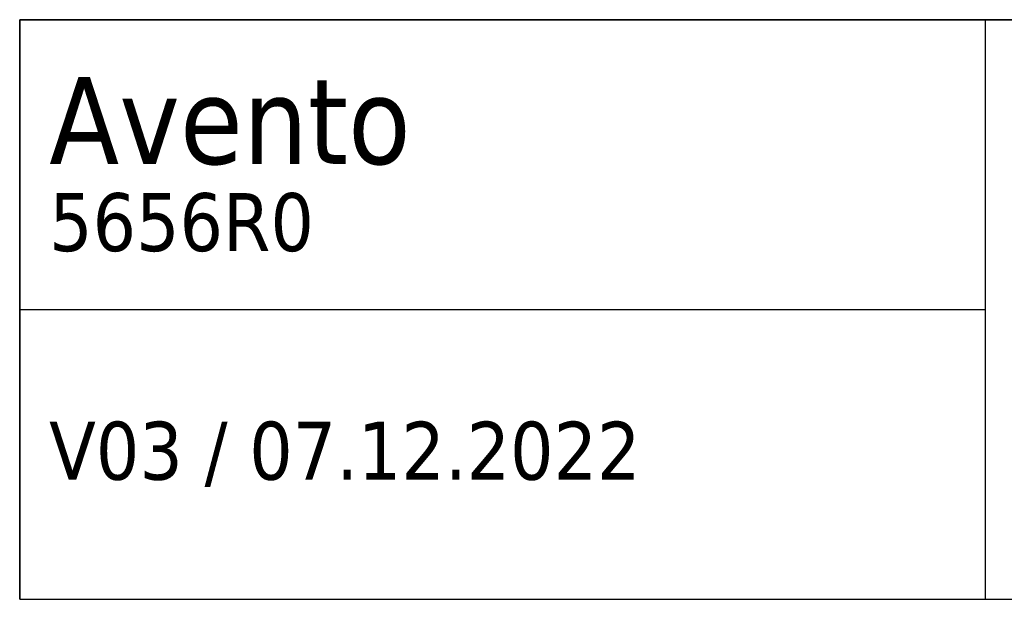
# Model space of a CAD drawing. Header units: millimetres. Extents: x 18 to 292, y 5 to 150.
# Tile 2 of 6: x 192 to 243, y 5 to 35. Entities that reach past the tile are written whole.
import ezdxf

# ---------------------------------------------------------------- set-up
doc = ezdxf.new("R2010")
doc.units = ezdxf.units.MM
doc.layers.add('253', color=7, linetype='Continuous', true_color=0xffffff)
doc.styles.add('Tahoma', font='Tahoma')

# ---------------------------------------------------------------- blocks, each defined once
blk = doc.blocks.new('TabularNote1')
at = {"layer": '253', "color": 162, "linetype": 'Continuous', "lineweight": 35}
for p, q in [((-100, 30), (-50, 30)), ((-100, 30), (-100, 15)), ((-50, 30), (0, 30)), ((-100, 15), (-100, 0))]:
    blk.add_line(p, q, dxfattribs=at)
at = {"layer": '253', "color": 162, "linetype": 'Continuous', "lineweight": 25}
for p, q in [((-50, 30), (-50, 15)), ((-100, 15), (-50, 15)), ((-50, 15), (-50, 0)), ((-100, 0), (-50, 0)), ((-50, 0), (0, 0))]:
    blk.add_line(p, q, dxfattribs=at)
at = {"layer": '253', "color": 18, "linetype": 'Continuous', "lineweight": 13, "char_height": 3, "attachment_point": 4, "line_spacing_factor": 0.801055, "style": 'Tahoma'}
for s, insert in [('\\fTahoma|b0|i0;\\W1.0000;{\\H1.50x;Avento}\\P5656R0', (-98.475, 22.5)), ('\\fTahoma|b0|i0;\\W1.0000;V03 / 07.12.2022', (-98.475, 7.5))]:
    blk.add_mtext(s, dxfattribs=dict(at, insert=insert))

msp = doc.modelspace()

# ---------------------------------------------------------------- block references
at = {"layer": '253', "color": 162, "linetype": 'Continuous', "lineweight": 70}
msp.add_blockref('TabularNote1', (292, 5), dxfattribs=at)

doc.saveas('drawing.dxf')
